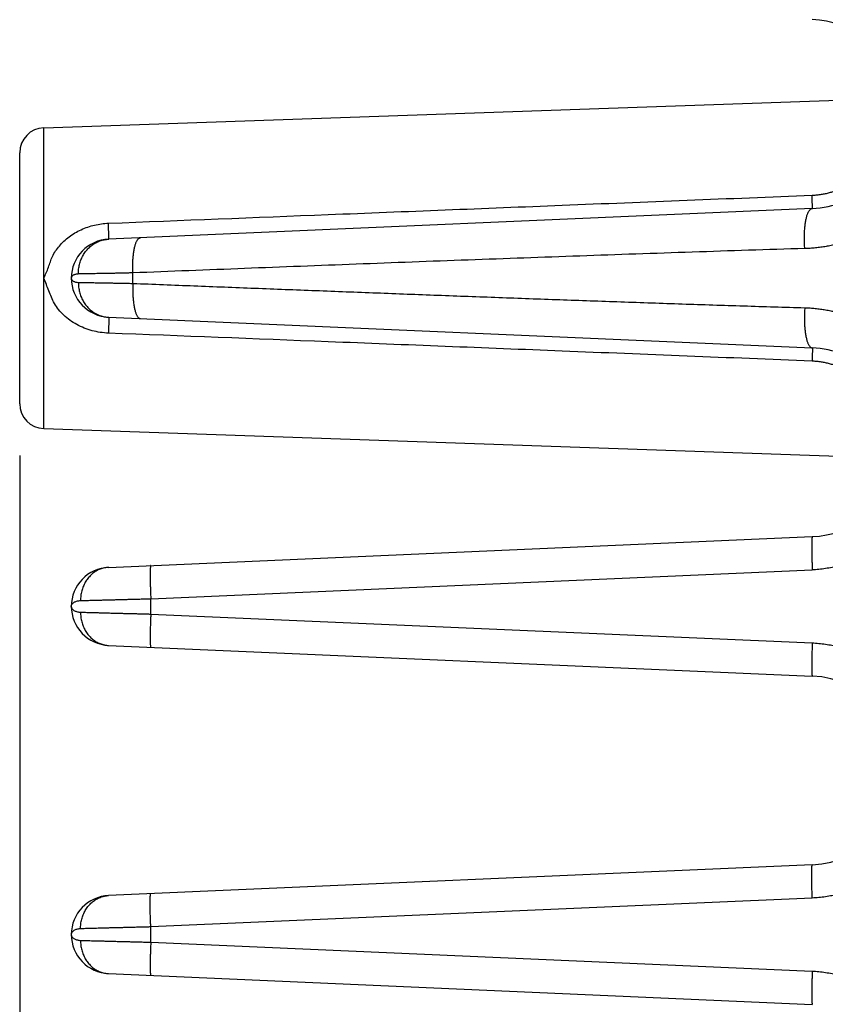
# Model space of a CAD drawing. Header units: inches. Extents: x 0 to 34, y 0 to 22.
# Tile 27 of 109: x 15.3 to 16.2, y 6.4 to 7.5. Entities that reach past the tile are written whole.
import ezdxf

# ---------------------------------------------------------------- set-up
doc = ezdxf.new("R2010")
doc.units = ezdxf.units.IN
doc.header["$LTSCALE"] = 1.87
doc.header["$MEASUREMENT"] = 0
doc.layers.get('0').update_dxf_attribs({"linetype": 'CONTINUOUS'})
doc.layers.add('DIMENSIONS', color=7, linetype='CONTINUOUS')
doc.styles.get("Standard").update_dxf_attribs({"font": 'txt', "width": 0.8})
doc.dimstyles.new('DIMSTYLE_1', dxfattribs={"dimtxt": 0.125, "dimasz": 0.18, "dimexe": 0.18, "dimexo": 0.0625, "dimgap": 0.09, "dimtad": 0, "dimtih": 1, "dimtoh": 1, "dimdec": 3, "dimzin": 4, "dimdsep": 46, "dimtxsty": 'STANDARD', "dimblk": '_FILLED', "dimblk1": '_FILLED', "dimblk2": '_FILLED', "dimcen": 0.09, "dimadec": 0, "dimazin": 0, "dimtp": 0.01, "dimtm": 0.01, "dimtfac": 1, "dimtdec": 3, "dimtofl": 0, "dimtmove": 0, "dimatfit": 3, "dimldrblk": '_FILLED', "dimfxl": 1, "dimtolj": 1, "dimtzin": 4, "dimarcsym": 0})

# ---------------------------------------------------------------- blocks, each defined once
blk = doc.blocks.new('_FILLED')
at = {"color": 0, "linetype": 'BYBLOCK'}
blk.add_solid([(0, 0), (-1, 0.1736), (-1, -0.1736)], dxfattribs=at)
blk = doc.blocks.new('*D0')
at = {"layer": 'DIMENSIONS', "color": 2, "linetype": 'CONTINUOUS'}
for p, q in [((15.2748, 7.0115), (15.2748, 4.6151)), ((26.0648, 5.4211), (26.0648, 4.6151)), ((15.2748, 4.7401), (19.3869, 4.7401)), ((26.0648, 4.7401), (21.0369, 4.7401))]:
    blk.add_line(p, q, dxfattribs=at)
at = {"layer": 'DIMENSIONS', "color": 2, "linetype": 'CONTINUOUS', "xscale": 0.18, "yscale": 0.18, "zscale": 0.18, "rotation": 180}
blk.add_blockref('_FILLED', (15.2748, 4.7401), dxfattribs=at)
at = {"layer": 'DIMENSIONS', "color": 2, "linetype": 'CONTINUOUS', "xscale": 0.18, "yscale": 0.18, "zscale": 0.18}
blk.add_blockref('_FILLED', (26.0648, 4.7401), dxfattribs=at)
at = {"layer": 'DIMENSIONS', "color": 2, "linetype": 'CONTINUOUS', "width": 0.8}
for s, p in [('[', (20.1744, 4.6776)), (']', (20.8744, 4.6776)), ('10.790', (19.4494, 4.6776)), ('274.07', (20.2744, 4.6776))]:
    blk.add_text(s, height=0.125, dxfattribs=at).set_placement(p)

msp = doc.modelspace()

# ---------------------------------------------------------------- linework, layer by layer
at = {"color": 7, "linetype": 'CONTINUOUS'}
for p, q in [((15.3037, 7.4061), (16.2927, 7.4406)), ((15.3037, 7.0441), (15.3037, 7.4061)), ((15.2748, 7.074), (15.2748, 7.3761)), ((16.228, 7.309), (15.3817, 7.272)), ((15.4109, 7.2188), (15.4109, 7.2314)), ((15.3368, 7.2251), (15.3368, 7.2251)), ((15.3817, 7.1781), (16.228, 7.1411)), ((15.3037, 7.0441), (16.2927, 7.0095)), ((15.3817, 6.877), (16.228, 6.914)), ((15.4324, 6.8393), (16.228, 6.874)), ((15.4324, 6.8208), (15.4324, 6.8393)), ((15.3368, 6.8301), (15.3368, 6.8301)), ((15.4324, 6.8208), (16.228, 6.7861)), ((15.3817, 6.7831), (16.228, 6.7461)), ((16.228, 6.519), (15.3817, 6.482)), ((16.228, 6.479), (15.4324, 6.4443)), ((15.3368, 6.4351), (15.3368, 6.4351)), ((15.4324, 6.4258), (15.4324, 6.4443)), ((15.4324, 6.4258), (16.228, 6.3911)), ((15.3817, 6.3881), (16.228, 6.3511))]:
    msp.add_line(p, q, dxfattribs=at)
for centre, radius, start, end in [((16.2231, 7.4226), 0.1137, 20.1643, 87.5), ((15.3048, 7.3761), 0.03, 92, 180), ((16.2231, 7.4226), 0.1137, 272.5, 310.8422), ((15.3838, 7.2251), 0.047, 92.5, 267.5), ((16.2231, 7.0276), 0.1137, 49.1576, 87.5), ((15.3048, 7.074), 0.03, 180, 268), ((16.2231, 7.0276), 0.1137, 272.5, 339.8358), ((15.3838, 6.8301), 0.047, 92.5007, 267.4997), ((16.2231, 6.6326), 0.1137, 272.5, 87.5), ((15.3838, 6.4351), 0.047, 92.4972, 267.4997)]:
    msp.add_arc(centre, radius, start, end, dxfattribs=at)
for points, knots in [([(16.228, 7.5761), (16.2307, 7.576), (16.2361, 7.5756), (16.244, 7.5746), (16.252, 7.5732), (16.2598, 7.5714), (16.2676, 7.5692), (16.2752, 7.5666), (16.2827, 7.5636), (16.29, 7.5601), (16.2971, 7.5564), (16.304, 7.5522), (16.3107, 7.5477), (16.3171, 7.5428), (16.3233, 7.5377), (16.3292, 7.5322), (16.3348, 7.5264), (16.34, 7.5203), (16.345, 7.5139), (16.3496, 7.5073), (16.3539, 7.5005), (16.3578, 7.4934), (16.3613, 7.4862), (16.3644, 7.4788), (16.3672, 7.4712), (16.3695, 7.4635), (16.3715, 7.4557), (16.373, 7.4478), (16.3741, 7.4398), (16.3748, 7.4318), (16.3751, 7.4237), (16.3749, 7.4157), (16.3744, 7.4077), (16.3734, 7.3997), (16.372, 7.3918), (16.3708, 7.3866), (16.3701, 7.384)], [0, 0, 0, 0, 0.029338, 0.058743, 0.088189, 0.117648, 0.147096, 0.176532, 0.205967, 0.235401, 0.264828, 0.294252, 0.323685, 0.353128, 0.382562, 0.411981, 0.4414, 0.470831, 0.500261, 0.52968, 0.559094, 0.588512, 0.617933, 0.647351, 0.676764, 0.706173, 0.735584, 0.764999, 0.794415, 0.82382, 0.853216, 0.882626, 0.912052, 0.941454, 0.970784, 1, 1, 1, 1]), ([(16.2278, 7.3249), (16.2294, 7.325), (16.2328, 7.3252), (16.2377, 7.3258), (16.2426, 7.3266), (16.2474, 7.3277), (16.2521, 7.3291), (16.2567, 7.3307), (16.2611, 7.3324), (16.2654, 7.3344), (16.2695, 7.3366), (16.2733, 7.3389), (16.277, 7.3414), (16.2805, 7.3441), (16.2838, 7.3469), (16.2869, 7.3498), (16.2898, 7.3529), (16.2925, 7.356), (16.295, 7.3593), (16.2966, 7.3617), (16.2974, 7.3629), (16.2974, 7.363)], [0, 0, 0, 0, 0.060497, 0.120995, 0.181311, 0.241265, 0.300688, 0.359417, 0.417292, 0.474174, 0.530049, 0.584959, 0.638943, 0.692052, 0.744374, 0.795987, 0.846953, 0.897359, 0.947354, 0.997066, 1, 1, 1, 1]), ([(15.3815, 7.2912), (15.4695, 7.2947), (15.6514, 7.3018), (15.9335, 7.3131), (16.1275, 7.3209), (16.2278, 7.3249)], [0, 0, 0, 0, 0.312217, 0.64467, 1, 1, 1, 1]), ([(16.228, 7.309), (16.2281, 7.309), (16.2281, 7.3092), (16.2281, 7.3094), (16.2281, 7.3099), (16.2281, 7.3105), (16.2281, 7.3113), (16.2281, 7.3122), (16.2281, 7.3133), (16.2281, 7.3146), (16.228, 7.316), (16.228, 7.3176), (16.228, 7.3192), (16.2279, 7.321), (16.2278, 7.3229), (16.2278, 7.3242), (16.2278, 7.3249)], [0, 0, 0, 0, 0.006104, 0.023101, 0.051141, 0.090095, 0.139743, 0.199795, 0.269895, 0.349626, 0.438514, 0.536027, 0.641585, 0.754556, 0.874266, 1, 1, 1, 1]), ([(16.219, 7.2607), (16.219, 7.2617), (16.2188, 7.2636), (16.2187, 7.2666), (16.2185, 7.2696), (16.2185, 7.2726), (16.2185, 7.2755), (16.2186, 7.2784), (16.2187, 7.2812), (16.2189, 7.284), (16.2191, 7.2867), (16.2194, 7.2893), (16.2198, 7.2918), (16.2202, 7.2941), (16.2206, 7.2963), (16.2211, 7.2984), (16.2216, 7.3003), (16.2222, 7.302), (16.2228, 7.3036), (16.2235, 7.3049), (16.2242, 7.3061), (16.2249, 7.3071), (16.2256, 7.3079), (16.2264, 7.3085), (16.2272, 7.3089), (16.2278, 7.309), (16.228, 7.309)], [0, 0, 0, 0, 0.057988, 0.116266, 0.174557, 0.232585, 0.290073, 0.346751, 0.402352, 0.456616, 0.509292, 0.56014, 0.608932, 0.655455, 0.699513, 0.740931, 0.779558, 0.815269, 0.847978, 0.877638, 0.904264, 0.927947, 0.948892, 0.96746, 0.984224, 1, 1, 1, 1]), ([(15.3037, 7.2251), (15.3057, 7.2294), (15.3097, 7.2379), (15.3135, 7.2519), (15.3223, 7.2644), (15.3339, 7.2755), (15.3484, 7.284), (15.3646, 7.2895), (15.3759, 7.291), (15.3815, 7.2912)], [0, 0, 0, 0, 0.129234, 0.256168, 0.392605, 0.538477, 0.691607, 0.847414, 1, 1, 1, 1]), ([(15.3817, 7.272), (15.3818, 7.272), (15.3818, 7.2722), (15.3818, 7.2724), (15.3818, 7.2729), (15.3818, 7.2734), (15.3819, 7.2742), (15.3819, 7.2751), (15.3819, 7.2761), (15.3818, 7.2773), (15.3818, 7.2787), (15.3818, 7.2801), (15.3818, 7.2817), (15.3817, 7.2834), (15.3817, 7.2853), (15.3816, 7.2872), (15.3815, 7.2892), (15.3815, 7.2905), (15.3815, 7.2912)], [0, 0, 0, 0, 0.00502, 0.018421, 0.040442, 0.071008, 0.109966, 0.157104, 0.212162, 0.274831, 0.344761, 0.42156, 0.504795, 0.593999, 0.688668, 0.788269, 0.892242, 1, 1, 1, 1]), ([(15.3454, 7.2301), (15.3454, 7.2311), (15.3454, 7.233), (15.3456, 7.2359), (15.3461, 7.2388), (15.3467, 7.2416), (15.3475, 7.2444), (15.3484, 7.2471), (15.3496, 7.2497), (15.3509, 7.2523), (15.3523, 7.2547), (15.354, 7.257), (15.3557, 7.2592), (15.3576, 7.2612), (15.3596, 7.2631), (15.3618, 7.2648), (15.364, 7.2664), (15.3664, 7.2678), (15.3688, 7.269), (15.3713, 7.27), (15.3738, 7.2708), (15.3764, 7.2714), (15.3791, 7.2718), (15.3808, 7.272), (15.3817, 7.272)], [0, 0, 0, 0, 0.047505, 0.094953, 0.142307, 0.189532, 0.236595, 0.283465, 0.330117, 0.376527, 0.422678, 0.468554, 0.514149, 0.559458, 0.604484, 0.649235, 0.693725, 0.737973, 0.782002, 0.825841, 0.869523, 0.913084, 0.956563, 1, 1, 1, 1]), ([(15.4109, 7.2314), (15.4108, 7.2324), (15.4108, 7.2344), (15.4107, 7.2373), (15.4107, 7.2403), (15.4108, 7.2432), (15.4109, 7.246), (15.4111, 7.2488), (15.4113, 7.2514), (15.4116, 7.254), (15.4119, 7.2565), (15.4123, 7.2588), (15.4127, 7.2611), (15.4132, 7.2631), (15.4137, 7.265), (15.4143, 7.2667), (15.4149, 7.2683), (15.4155, 7.2697), (15.4162, 7.2709), (15.4168, 7.2718), (15.4176, 7.2726), (15.4183, 7.2732), (15.4191, 7.2736), (15.4196, 7.2737), (15.4199, 7.2737)], [0, 0, 0, 0, 0.066234, 0.132164, 0.197476, 0.26186, 0.325012, 0.386635, 0.446443, 0.50416, 0.559527, 0.612298, 0.66225, 0.709181, 0.752915, 0.793307, 0.830253, 0.863697, 0.893646, 0.920197, 0.943573, 0.964179, 0.982672, 1, 1, 1, 1]), ([(16.2688, 7.2691), (16.2668, 7.2685), (16.2628, 7.2673), (16.2568, 7.2657), (16.2507, 7.2643), (16.2445, 7.2632), (16.2383, 7.2622), (16.232, 7.2615), (16.2256, 7.2609), (16.2212, 7.2607), (16.219, 7.2607)], [0, 0, 0, 0, 0.123134, 0.246683, 0.370475, 0.494344, 0.618356, 0.743323, 0.870212, 1, 1, 1, 1]), ([(16.219, 7.2607), (16.1965, 7.26), (16.1514, 7.2586), (16.0837, 7.2564), (16.016, 7.2541), (15.9485, 7.2517), (15.8813, 7.2493), (15.8141, 7.2469), (15.7468, 7.2444), (15.6796, 7.2418), (15.6124, 7.2393), (15.5453, 7.2367), (15.4781, 7.234), (15.4333, 7.2323), (15.4109, 7.2314)], [0, 0, 0, 0, 0.083527, 0.167379, 0.251248, 0.334827, 0.417953, 0.500987, 0.58426, 0.667562, 0.750654, 0.833636, 0.916691, 1, 1, 1, 1]), ([(15.3454, 7.2301), (15.3448, 7.2301), (15.3437, 7.23), (15.342, 7.2297), (15.3405, 7.2293), (15.3392, 7.2286), (15.3382, 7.2279), (15.3374, 7.227), (15.3369, 7.2261), (15.3368, 7.2254), (15.3368, 7.2251)], [0, 0, 0, 0, 0.159338, 0.312942, 0.45712, 0.589153, 0.707888, 0.814032, 0.909939, 1, 1, 1, 1]), ([(15.4109, 7.2314), (15.4091, 7.2313), (15.4056, 7.2313), (15.4003, 7.2312), (15.3952, 7.231), (15.3902, 7.2309), (15.3854, 7.2308), (15.3807, 7.2308), (15.3761, 7.2307), (15.3718, 7.2306), (15.3677, 7.2305), (15.3638, 7.2304), (15.3601, 7.2304), (15.3567, 7.2303), (15.3535, 7.2302), (15.3505, 7.2302), (15.3479, 7.2302), (15.3462, 7.2301), (15.3454, 7.2301)], [0, 0, 0, 0, 0.081529, 0.161604, 0.239954, 0.316319, 0.390458, 0.462144, 0.531155, 0.597278, 0.660311, 0.720056, 0.776329, 0.828958, 0.877782, 0.922653, 0.963433, 1, 1, 1, 1]), ([(15.3815, 7.1589), (15.3749, 7.1592), (15.3617, 7.1612), (15.3432, 7.1684), (15.3276, 7.1798), (15.3158, 7.1937), (15.3101, 7.2099), (15.3057, 7.22), (15.3037, 7.2251)], [0, 0, 0, 0, 0.178439, 0.360437, 0.536401, 0.700377, 0.850788, 1, 1, 1, 1]), ([(15.3368, 7.2251), (15.3368, 7.2247), (15.3369, 7.2241), (15.3374, 7.2231), (15.3382, 7.2222), (15.3392, 7.2215), (15.3405, 7.2209), (15.342, 7.2204), (15.3437, 7.2201), (15.3448, 7.22), (15.3454, 7.22)], [0, 0, 0, 0, 0.090084, 0.185813, 0.291783, 0.410499, 0.542757, 0.687096, 0.840744, 1, 1, 1, 1]), ([(15.3454, 7.22), (15.3454, 7.219), (15.3454, 7.2171), (15.3456, 7.2142), (15.3461, 7.2113), (15.3467, 7.2085), (15.3475, 7.2057), (15.3484, 7.203), (15.3496, 7.2004), (15.3509, 7.1978), (15.3523, 7.1954), (15.354, 7.1931), (15.3557, 7.1909), (15.3576, 7.1889), (15.3596, 7.187), (15.3618, 7.1853), (15.364, 7.1837), (15.3664, 7.1824), (15.3688, 7.1812), (15.3713, 7.1801), (15.3738, 7.1793), (15.3764, 7.1787), (15.3791, 7.1783), (15.3808, 7.1781), (15.3817, 7.1781)], [0, 0, 0, 0, 0.047505, 0.094954, 0.142308, 0.189533, 0.236596, 0.283467, 0.330119, 0.376529, 0.42268, 0.468556, 0.514151, 0.55946, 0.604486, 0.649237, 0.693727, 0.737974, 0.782003, 0.825842, 0.869524, 0.913084, 0.956563, 1, 1, 1, 1]), ([(15.3454, 7.22), (15.3462, 7.22), (15.3479, 7.22), (15.3505, 7.2199), (15.3535, 7.2199), (15.3567, 7.2198), (15.3601, 7.2198), (15.3638, 7.2197), (15.3677, 7.2196), (15.3718, 7.2195), (15.3761, 7.2195), (15.3807, 7.2194), (15.3854, 7.2193), (15.3902, 7.2192), (15.3952, 7.2191), (15.4003, 7.219), (15.4056, 7.2189), (15.4091, 7.2188), (15.4109, 7.2188)], [0, 0, 0, 0, 0.036567, 0.077347, 0.122218, 0.171042, 0.223671, 0.279944, 0.339689, 0.402721, 0.468845, 0.537856, 0.609541, 0.683681, 0.760045, 0.838396, 0.918471, 1, 1, 1, 1]), ([(15.4109, 7.2188), (15.4108, 7.2178), (15.4108, 7.2158), (15.4107, 7.2128), (15.4107, 7.2099), (15.4108, 7.207), (15.4109, 7.2041), (15.4111, 7.2014), (15.4113, 7.1987), (15.4116, 7.1961), (15.4119, 7.1936), (15.4123, 7.1913), (15.4127, 7.1891), (15.4132, 7.187), (15.4137, 7.1851), (15.4143, 7.1834), (15.4149, 7.1818), (15.4155, 7.1805), (15.4162, 7.1793), (15.4168, 7.1783), (15.4176, 7.1775), (15.4183, 7.1769), (15.4191, 7.1765), (15.4196, 7.1764), (15.4199, 7.1764)], [0, 0, 0, 0, 0.066235, 0.132166, 0.19748, 0.261865, 0.325018, 0.386642, 0.44645, 0.504168, 0.559534, 0.612306, 0.662258, 0.709188, 0.752921, 0.793313, 0.830258, 0.863701, 0.893649, 0.920199, 0.943574, 0.96418, 0.982673, 1, 1, 1, 1]), ([(15.4109, 7.2188), (15.4354, 7.2178), (15.4842, 7.2159), (15.5575, 7.213), (15.6308, 7.2102), (15.7041, 7.2074), (15.7775, 7.2046), (15.8509, 7.2019), (15.9243, 7.1992), (15.9978, 7.1967), (16.0716, 7.1941), (16.1453, 7.1917), (16.1945, 7.1902), (16.219, 7.1895)], [0, 0, 0, 0, 0.090892, 0.18149, 0.272044, 0.362799, 0.453759, 0.544545, 0.635193, 0.726184, 0.817533, 0.908916, 1, 1, 1, 1]), ([(16.219, 7.1895), (16.219, 7.1885), (16.2188, 7.1865), (16.2187, 7.1835), (16.2185, 7.1805), (16.2185, 7.1776), (16.2185, 7.1746), (16.2186, 7.1717), (16.2187, 7.1689), (16.2189, 7.1661), (16.2191, 7.1634), (16.2194, 7.1608), (16.2198, 7.1584), (16.2202, 7.156), (16.2206, 7.1538), (16.2211, 7.1517), (16.2216, 7.1498), (16.2222, 7.1481), (16.2228, 7.1466), (16.2235, 7.1452), (16.2242, 7.144), (16.2249, 7.143), (16.2256, 7.1422), (16.2264, 7.1416), (16.2272, 7.1413), (16.2278, 7.1412), (16.228, 7.1411)], [0, 0, 0, 0, 0.057986, 0.116263, 0.174552, 0.232578, 0.290065, 0.346742, 0.402342, 0.456605, 0.509281, 0.560128, 0.60892, 0.655443, 0.699502, 0.74092, 0.779548, 0.815261, 0.84797, 0.877632, 0.904259, 0.927943, 0.948889, 0.967458, 0.984224, 1, 1, 1, 1]), ([(16.219, 7.1895), (16.2211, 7.1894), (16.2253, 7.1892), (16.2316, 7.1887), (16.2378, 7.188), (16.244, 7.187), (16.2502, 7.1859), (16.2563, 7.1845), (16.2626, 7.1829), (16.2667, 7.1817), (16.2688, 7.181)], [0, 0, 0, 0, 0.124142, 0.248005, 0.371689, 0.495296, 0.619095, 0.743884, 0.870556, 1, 1, 1, 1]), ([(15.3817, 7.1781), (15.3818, 7.1781), (15.3818, 7.1779), (15.3818, 7.1777), (15.3818, 7.1773), (15.3818, 7.1767), (15.3819, 7.1759), (15.3819, 7.175), (15.3819, 7.174), (15.3818, 7.1728), (15.3818, 7.1715), (15.3818, 7.17), (15.3818, 7.1684), (15.3817, 7.1667), (15.3817, 7.1649), (15.3816, 7.163), (15.3815, 7.161), (15.3815, 7.1596), (15.3815, 7.1589)], [0, 0, 0, 0, 0.005026, 0.018435, 0.040465, 0.07104, 0.110007, 0.157153, 0.212217, 0.274892, 0.344825, 0.421625, 0.504858, 0.594056, 0.688716, 0.788305, 0.892262, 1, 1, 1, 1]), ([(16.2278, 7.1252), (16.1275, 7.1293), (15.9335, 7.137), (15.6514, 7.1483), (15.4695, 7.1555), (15.3815, 7.1589)], [0, 0, 0, 0, 0.355331, 0.687795, 1, 1, 1, 1]), ([(16.228, 7.1411), (16.2281, 7.1411), (16.2281, 7.141), (16.2281, 7.1408), (16.2281, 7.1403), (16.2281, 7.1397), (16.2281, 7.1389), (16.2281, 7.1379), (16.2281, 7.1368), (16.2281, 7.1355), (16.228, 7.1341), (16.228, 7.1326), (16.228, 7.1309), (16.2279, 7.1291), (16.2278, 7.1272), (16.2278, 7.1259), (16.2278, 7.1252)], [0, 0, 0, 0, 0.006105, 0.023104, 0.051146, 0.090102, 0.139752, 0.199805, 0.269906, 0.349637, 0.438525, 0.536038, 0.641594, 0.754563, 0.87427, 1, 1, 1, 1]), ([(16.2974, 7.0872), (16.2974, 7.0872), (16.2966, 7.0884), (16.295, 7.0908), (16.2925, 7.0941), (16.2898, 7.0972), (16.2869, 7.1003), (16.2838, 7.1032), (16.2805, 7.106), (16.2771, 7.1087), (16.2734, 7.1112), (16.2695, 7.1135), (16.2654, 7.1157), (16.2612, 7.1177), (16.2567, 7.1195), (16.2522, 7.121), (16.2474, 7.1224), (16.2426, 7.1235), (16.2377, 7.1243), (16.2328, 7.1249), (16.2294, 7.1251), (16.2278, 7.1252)], [0, 0, 0, 0, 0.002705, 0.05242, 0.102428, 0.152837, 0.203783, 0.25539, 0.307718, 0.360832, 0.414814, 0.469723, 0.525591, 0.582449, 0.640305, 0.699037, 0.758483, 0.818477, 0.878851, 0.93942, 1, 1, 1, 1]), ([(16.3701, 7.0661), (16.3708, 7.0636), (16.372, 7.0584), (16.3734, 7.0504), (16.3744, 7.0425), (16.3749, 7.0344), (16.3751, 7.0264), (16.3748, 7.0183), (16.3741, 7.0103), (16.373, 7.0023), (16.3715, 6.9944), (16.3695, 6.9866), (16.3672, 6.9789), (16.3644, 6.9713), (16.3613, 6.9639), (16.3578, 6.9567), (16.3539, 6.9496), (16.3496, 6.9428), (16.345, 6.9362), (16.34, 6.9298), (16.3348, 6.9238), (16.3292, 6.918), (16.3233, 6.9125), (16.3171, 6.9073), (16.3107, 6.9024), (16.304, 6.8979), (16.2971, 6.8938), (16.29, 6.89), (16.2827, 6.8866), (16.2752, 6.8835), (16.2676, 6.8809), (16.2598, 6.8787), (16.252, 6.8769), (16.244, 6.8755), (16.2361, 6.8745), (16.2307, 6.8741), (16.228, 6.874)], [0, 0, 0, 0, 0.029255, 0.058609, 0.08802, 0.117447, 0.146855, 0.176247, 0.20565, 0.235066, 0.264478, 0.293884, 0.323291, 0.352703, 0.382119, 0.411536, 0.44095, 0.470363, 0.499781, 0.529208, 0.558634, 0.588051, 0.617468, 0.646901, 0.67634, 0.705771, 0.735193, 0.764619, 0.794051, 0.823484, 0.852917, 0.882363, 0.911819, 0.941262, 0.970665, 1, 1, 1, 1]), ([(16.228, 6.914), (16.228, 6.914), (16.2279, 6.9138), (16.2278, 6.9135), (16.2277, 6.913), (16.2276, 6.9123), (16.2275, 6.9114), (16.2275, 6.9103), (16.2274, 6.909), (16.2274, 6.9075), (16.2273, 6.9059), (16.2273, 6.9041), (16.2273, 6.9022), (16.2273, 6.9001), (16.2273, 6.8979), (16.2274, 6.8956), (16.2274, 6.8931), (16.2275, 6.8906), (16.2275, 6.8879), (16.2276, 6.8852), (16.2277, 6.8825), (16.2278, 6.8797), (16.2279, 6.8769), (16.228, 6.875), (16.228, 6.874)], [0, 0, 0, 0, 0.004006, 0.012207, 0.025193, 0.04303, 0.065673, 0.09303, 0.124974, 0.161351, 0.201982, 0.246662, 0.295169, 0.347256, 0.402663, 0.461108, 0.522295, 0.585915, 0.651645, 0.719152, 0.788093, 0.858119, 0.928874, 1, 1, 1, 1]), ([(15.3817, 6.877), (15.3809, 6.877), (15.3791, 6.8768), (15.3766, 6.8764), (15.374, 6.8758), (15.3716, 6.8749), (15.3692, 6.8739), (15.3668, 6.8726), (15.3646, 6.8712), (15.3624, 6.8696), (15.3604, 6.8678), (15.3585, 6.8658), (15.3567, 6.8637), (15.3551, 6.8615), (15.3536, 6.8591), (15.3523, 6.8566), (15.3511, 6.854), (15.3501, 6.8513), (15.3493, 6.8486), (15.3487, 6.8457), (15.3482, 6.8429), (15.348, 6.84), (15.3479, 6.838), (15.3479, 6.8371)], [0, 0, 0, 0, 0.044831, 0.089726, 0.134747, 0.179952, 0.225395, 0.271125, 0.317184, 0.363604, 0.410411, 0.457622, 0.505245, 0.553277, 0.601709, 0.650523, 0.699693, 0.749188, 0.798968, 0.84899, 0.899204, 0.949559, 1, 1, 1, 1]), ([(15.4324, 6.8792), (15.4323, 6.8792), (15.4322, 6.8791), (15.4322, 6.8788), (15.4321, 6.8782), (15.432, 6.8775), (15.4319, 6.8766), (15.4318, 6.8755), (15.4318, 6.8743), (15.4317, 6.8728), (15.4317, 6.8712), (15.4317, 6.8694), (15.4317, 6.8675), (15.4317, 6.8654), (15.4317, 6.8632), (15.4317, 6.8608), (15.4318, 6.8584), (15.4318, 6.8558), (15.4319, 6.8532), (15.432, 6.8505), (15.4321, 6.8477), (15.4322, 6.8449), (15.4323, 6.8421), (15.4324, 6.8402), (15.4324, 6.8393)], [0, 0, 0, 0, 0.004006, 0.012207, 0.025193, 0.043029, 0.065672, 0.093028, 0.124973, 0.16135, 0.20198, 0.246661, 0.295167, 0.347255, 0.402662, 0.461107, 0.522294, 0.585914, 0.651644, 0.719151, 0.788092, 0.858118, 0.928874, 1, 1, 1, 1]), ([(15.3479, 6.8371), (15.3489, 6.8371), (15.3509, 6.8371), (15.354, 6.8372), (15.3574, 6.8373), (15.3611, 6.8374), (15.365, 6.8375), (15.3692, 6.8376), (15.3736, 6.8377), (15.3782, 6.8379), (15.383, 6.838), (15.388, 6.8381), (15.3931, 6.8382), (15.3984, 6.8384), (15.4039, 6.8385), (15.4094, 6.8387), (15.4151, 6.8388), (15.4208, 6.839), (15.4266, 6.8391), (15.4305, 6.8392), (15.4324, 6.8393)], [0, 0, 0, 0, 0.033532, 0.070525, 0.110852, 0.154373, 0.200937, 0.25038, 0.302529, 0.357204, 0.414225, 0.473405, 0.534554, 0.597473, 0.661952, 0.727777, 0.794725, 0.862573, 0.931081, 1, 1, 1, 1]), ([(15.3368, 6.8301), (15.3368, 6.8305), (15.3369, 6.8313), (15.3374, 6.8324), (15.3382, 6.8335), (15.3393, 6.8345), (15.3407, 6.8354), (15.3423, 6.8361), (15.3441, 6.8366), (15.346, 6.8369), (15.3473, 6.837), (15.3479, 6.8371)], [0, 0, 0, 0, 0.081873, 0.168265, 0.262047, 0.364878, 0.477502, 0.599233, 0.72838, 0.862818, 1, 1, 1, 1]), ([(15.3368, 6.8301), (15.3368, 6.8297), (15.3369, 6.8289), (15.3374, 6.8277), (15.3382, 6.8266), (15.3393, 6.8256), (15.3407, 6.8248), (15.3423, 6.8241), (15.3441, 6.8235), (15.346, 6.8232), (15.3473, 6.8231), (15.3479, 6.8231)], [0, 0, 0, 0, 0.081986, 0.168246, 0.261901, 0.364639, 0.477212, 0.59907, 0.728378, 0.86295, 1, 1, 1, 1]), ([(15.3479, 6.8231), (15.3479, 6.8221), (15.348, 6.8201), (15.3482, 6.8172), (15.3487, 6.8144), (15.3493, 6.8116), (15.3501, 6.8088), (15.3511, 6.8061), (15.3523, 6.8035), (15.3536, 6.801), (15.3551, 6.7986), (15.3567, 6.7964), (15.3585, 6.7943), (15.3604, 6.7923), (15.3624, 6.7905), (15.3646, 6.7889), (15.3668, 6.7875), (15.3692, 6.7863), (15.3716, 6.7852), (15.374, 6.7844), (15.3766, 6.7837), (15.3791, 6.7833), (15.3809, 6.7831), (15.3817, 6.7831)], [0, 0, 0, 0, 0.050441, 0.100797, 0.151011, 0.201033, 0.250813, 0.300308, 0.349479, 0.398293, 0.446725, 0.494757, 0.542379, 0.589589, 0.636396, 0.682817, 0.728875, 0.774605, 0.820048, 0.865253, 0.910274, 0.955169, 1, 1, 1, 1]), ([(15.3479, 6.8231), (15.3489, 6.823), (15.3509, 6.823), (15.354, 6.8229), (15.3574, 6.8228), (15.3611, 6.8227), (15.365, 6.8226), (15.3692, 6.8225), (15.3736, 6.8224), (15.3782, 6.8223), (15.383, 6.8221), (15.388, 6.822), (15.3931, 6.8219), (15.3985, 6.8217), (15.4039, 6.8216), (15.4094, 6.8215), (15.4151, 6.8213), (15.4208, 6.8212), (15.4266, 6.821), (15.4305, 6.8209), (15.4324, 6.8208)], [0, 0, 0, 0, 0.033531, 0.070527, 0.110856, 0.15438, 0.200948, 0.250397, 0.302556, 0.357247, 0.414286, 0.47348, 0.534634, 0.597544, 0.662006, 0.727808, 0.794737, 0.862571, 0.931074, 1, 1, 1, 1]), ([(15.4324, 6.8208), (15.4324, 6.8199), (15.4323, 6.818), (15.4322, 6.8152), (15.4321, 6.8124), (15.432, 6.8096), (15.4319, 6.8069), (15.4318, 6.8043), (15.4318, 6.8018), (15.4317, 6.7993), (15.4317, 6.797), (15.4317, 6.7947), (15.4317, 6.7927), (15.4317, 6.7907), (15.4317, 6.7889), (15.4317, 6.7873), (15.4318, 6.7859), (15.4318, 6.7846), (15.4319, 6.7835), (15.432, 6.7826), (15.4321, 6.7819), (15.4322, 6.7814), (15.4322, 6.7811), (15.4323, 6.7809), (15.4324, 6.7809)], [0, 0, 0, 0, 0.071126, 0.141881, 0.211907, 0.280849, 0.348355, 0.414085, 0.477705, 0.538892, 0.597337, 0.652744, 0.704832, 0.753338, 0.798019, 0.838649, 0.875026, 0.906971, 0.934328, 0.956971, 0.974807, 0.987793, 0.995994, 1, 1, 1, 1]), ([(16.228, 6.7861), (16.228, 6.7852), (16.2279, 6.7833), (16.2278, 6.7804), (16.2277, 6.7776), (16.2276, 6.7749), (16.2275, 6.7722), (16.2275, 6.7696), (16.2274, 6.767), (16.2274, 6.7646), (16.2273, 6.7622), (16.2273, 6.76), (16.2273, 6.7579), (16.2273, 6.756), (16.2273, 6.7542), (16.2274, 6.7526), (16.2274, 6.7511), (16.2275, 6.7498), (16.2275, 6.7488), (16.2276, 6.7478), (16.2277, 6.7471), (16.2278, 6.7466), (16.2279, 6.7463), (16.228, 6.7462), (16.228, 6.7461)], [0, 0, 0, 0, 0.071126, 0.141881, 0.211907, 0.280848, 0.348355, 0.414085, 0.477705, 0.538892, 0.597337, 0.652744, 0.704832, 0.753338, 0.798018, 0.838649, 0.875026, 0.90697, 0.934327, 0.95697, 0.974807, 0.987793, 0.995994, 1, 1, 1, 1]), ([(16.228, 6.7861), (16.2307, 6.786), (16.236, 6.7856), (16.2439, 6.7847), (16.2517, 6.7833), (16.2595, 6.7815), (16.2672, 6.7793), (16.2747, 6.7768), (16.2821, 6.7738), (16.2893, 6.7705), (16.2964, 6.7668), (16.3032, 6.7627), (16.3098, 6.7583), (16.3162, 6.7535), (16.3224, 6.7485), (16.3282, 6.7431), (16.3338, 6.7374), (16.3391, 6.7315), (16.344, 6.7252), (16.3486, 6.7188), (16.3529, 6.7121), (16.3569, 6.7052), (16.3604, 6.6981), (16.3636, 6.6908), (16.3665, 6.6833), (16.3689, 6.6758), (16.3709, 6.6681), (16.3726, 6.6603), (16.3738, 6.6524), (16.3746, 6.6445), (16.375, 6.6365), (16.375, 6.6286), (16.3746, 6.6206), (16.3738, 6.6127), (16.3726, 6.6048), (16.3709, 6.597), (16.3689, 6.5893), (16.3665, 6.5818), (16.3636, 6.5743), (16.3604, 6.567), (16.3569, 6.5599), (16.3529, 6.553), (16.3486, 6.5463), (16.344, 6.5399), (16.3391, 6.5337), (16.3338, 6.5277), (16.3282, 6.522), (16.3224, 6.5166), (16.3162, 6.5116), (16.3098, 6.5068), (16.3032, 6.5024), (16.2964, 6.4983), (16.2893, 6.4946), (16.2821, 6.4913), (16.2747, 6.4884), (16.2671, 6.4858), (16.2595, 6.4836), (16.2517, 6.4818), (16.2439, 6.4805), (16.236, 6.4795), (16.2307, 6.4791), (16.228, 6.479)], [0, 0, 0, 0, 0.016916, 0.033868, 0.050842, 0.067823, 0.084798, 0.101762, 0.118721, 0.13568, 0.152638, 0.169596, 0.186552, 0.203506, 0.220455, 0.237395, 0.254329, 0.271259, 0.28819, 0.305123, 0.322058, 0.338993, 0.355925, 0.372857, 0.389799, 0.406758, 0.423724, 0.440682, 0.457635, 0.474589, 0.491545, 0.508503, 0.525459, 0.542411, 0.559363, 0.576326, 0.593293, 0.610247, 0.627184, 0.644116, 0.661048, 0.677979, 0.69491, 0.711838, 0.728766, 0.745696, 0.762631, 0.779572, 0.796521, 0.813474, 0.830429, 0.847386, 0.864342, 0.881299, 0.898258, 0.915222, 0.932196, 0.949175, 0.966144, 0.98309, 1, 1, 1, 1]), ([(16.228, 6.479), (16.228, 6.48), (16.2279, 6.4819), (16.2278, 6.4847), (16.2277, 6.4875), (16.2276, 6.4902), (16.2275, 6.4929), (16.2275, 6.4956), (16.2274, 6.4981), (16.2274, 6.5006), (16.2273, 6.5029), (16.2273, 6.5051), (16.2273, 6.5072), (16.2273, 6.5091), (16.2273, 6.5109), (16.2274, 6.5125), (16.2274, 6.514), (16.2275, 6.5153), (16.2275, 6.5164), (16.2276, 6.5173), (16.2277, 6.518), (16.2278, 6.5185), (16.2279, 6.5188), (16.228, 6.519), (16.228, 6.519)], [0, 0, 0, 0, 0.071126, 0.141881, 0.211907, 0.280848, 0.348355, 0.414085, 0.477705, 0.538892, 0.597337, 0.652743, 0.704831, 0.753338, 0.798018, 0.838649, 0.875026, 0.90697, 0.934327, 0.95697, 0.974807, 0.987793, 0.995994, 1, 1, 1, 1]), ([(15.3479, 6.4421), (15.3479, 6.443), (15.348, 6.445), (15.3482, 6.4479), (15.3487, 6.4507), (15.3493, 6.4536), (15.3501, 6.4563), (15.3511, 6.459), (15.3523, 6.4616), (15.3536, 6.4641), (15.3551, 6.4665), (15.3567, 6.4687), (15.3585, 6.4708), (15.3604, 6.4728), (15.3624, 6.4746), (15.3646, 6.4762), (15.3668, 6.4776), (15.3692, 6.4789), (15.3716, 6.4799), (15.374, 6.4808), (15.3766, 6.4814), (15.3791, 6.4818), (15.3809, 6.482), (15.3817, 6.482)], [0, 0, 0, 0, 0.050442, 0.100797, 0.151011, 0.201033, 0.250813, 0.300308, 0.349479, 0.398293, 0.446725, 0.494757, 0.542379, 0.58959, 0.636397, 0.682817, 0.728875, 0.774606, 0.820049, 0.865254, 0.910274, 0.955169, 1, 1, 1, 1]), ([(15.4324, 6.4443), (15.4324, 6.4452), (15.4323, 6.4471), (15.4322, 6.4499), (15.4321, 6.4527), (15.432, 6.4555), (15.4319, 6.4582), (15.4318, 6.4608), (15.4318, 6.4634), (15.4317, 6.4658), (15.4317, 6.4682), (15.4317, 6.4704), (15.4317, 6.4725), (15.4317, 6.4744), (15.4317, 6.4762), (15.4317, 6.4778), (15.4318, 6.4793), (15.4318, 6.4805), (15.4319, 6.4816), (15.432, 6.4825), (15.4321, 6.4832), (15.4322, 6.4838), (15.4322, 6.4841), (15.4323, 6.4842), (15.4324, 6.4842)], [0, 0, 0, 0, 0.071126, 0.141881, 0.211907, 0.280849, 0.348355, 0.414085, 0.477705, 0.538892, 0.597337, 0.652744, 0.704832, 0.753338, 0.798019, 0.838649, 0.875026, 0.906971, 0.934328, 0.956971, 0.974807, 0.987793, 0.995994, 1, 1, 1, 1]), ([(15.3479, 6.4421), (15.3473, 6.442), (15.346, 6.4419), (15.3441, 6.4416), (15.3423, 6.4411), (15.3407, 6.4404), (15.3393, 6.4395), (15.3382, 6.4385), (15.3374, 6.4374), (15.3369, 6.4363), (15.3368, 6.4355), (15.3368, 6.4351)], [0, 0, 0, 0, 0.137073, 0.271781, 0.401282, 0.523332, 0.636094, 0.738985, 0.832749, 0.919072, 1, 1, 1, 1]), ([(15.3368, 6.435), (15.3368, 6.4346), (15.3369, 6.4338), (15.3374, 6.4327), (15.3382, 6.4316), (15.3393, 6.4306), (15.3407, 6.4298), (15.3423, 6.4291), (15.3441, 6.4285), (15.346, 6.4282), (15.3473, 6.4281), (15.3479, 6.4281)], [0, 0, 0, 0, 0.079927, 0.166415, 0.26022, 0.363191, 0.476039, 0.59816, 0.727758, 0.862641, 1, 1, 1, 1]), ([(15.4324, 6.4443), (15.4305, 6.4442), (15.4266, 6.4441), (15.4208, 6.444), (15.4151, 6.4438), (15.4094, 6.4437), (15.4039, 6.4435), (15.3985, 6.4434), (15.3931, 6.4432), (15.388, 6.4431), (15.383, 6.443), (15.3782, 6.4429), (15.3736, 6.4427), (15.3692, 6.4426), (15.365, 6.4425), (15.3611, 6.4424), (15.3574, 6.4423), (15.354, 6.4422), (15.3509, 6.4421), (15.3489, 6.4421), (15.3479, 6.4421)], [0, 0, 0, 0, 0.068926, 0.137429, 0.205263, 0.272191, 0.337994, 0.402456, 0.465366, 0.526519, 0.585714, 0.642752, 0.697443, 0.749603, 0.799052, 0.84562, 0.889144, 0.929473, 0.966469, 1, 1, 1, 1]), ([(15.3479, 6.4281), (15.3479, 6.4271), (15.348, 6.4251), (15.3482, 6.4222), (15.3487, 6.4194), (15.3493, 6.4166), (15.3501, 6.4138), (15.3511, 6.4111), (15.3523, 6.4085), (15.3536, 6.406), (15.3551, 6.4036), (15.3567, 6.4014), (15.3585, 6.3993), (15.3604, 6.3973), (15.3624, 6.3955), (15.3646, 6.3939), (15.3668, 6.3925), (15.3692, 6.3913), (15.3716, 6.3902), (15.374, 6.3894), (15.3766, 6.3887), (15.3791, 6.3883), (15.3809, 6.3881), (15.3817, 6.3881)], [0, 0, 0, 0, 0.050441, 0.100797, 0.151011, 0.201033, 0.250813, 0.300308, 0.349479, 0.398293, 0.446725, 0.494757, 0.542379, 0.589589, 0.636396, 0.682817, 0.728875, 0.774605, 0.820048, 0.865253, 0.910274, 0.955169, 1, 1, 1, 1]), ([(15.3479, 6.4281), (15.3489, 6.428), (15.3509, 6.428), (15.354, 6.4279), (15.3574, 6.4278), (15.3611, 6.4277), (15.365, 6.4276), (15.3692, 6.4275), (15.3736, 6.4274), (15.3782, 6.4273), (15.383, 6.4271), (15.388, 6.427), (15.3931, 6.4269), (15.3985, 6.4267), (15.4039, 6.4266), (15.4094, 6.4265), (15.4151, 6.4263), (15.4208, 6.4262), (15.4266, 6.426), (15.4305, 6.4259), (15.4324, 6.4258)], [0, 0, 0, 0, 0.033531, 0.070527, 0.110856, 0.15438, 0.200947, 0.250396, 0.302556, 0.357247, 0.414285, 0.47348, 0.534633, 0.597544, 0.662005, 0.727808, 0.794737, 0.862571, 0.931074, 1, 1, 1, 1]), ([(15.4324, 6.4258), (15.4324, 6.4249), (15.4323, 6.423), (15.4322, 6.4202), (15.4321, 6.4174), (15.432, 6.4146), (15.4319, 6.4119), (15.4318, 6.4093), (15.4318, 6.4068), (15.4317, 6.4043), (15.4317, 6.402), (15.4317, 6.3997), (15.4317, 6.3977), (15.4317, 6.3957), (15.4317, 6.3939), (15.4317, 6.3923), (15.4318, 6.3909), (15.4318, 6.3896), (15.4319, 6.3885), (15.432, 6.3876), (15.4321, 6.3869), (15.4322, 6.3864), (15.4322, 6.3861), (15.4323, 6.3859), (15.4324, 6.3859)], [0, 0, 0, 0, 0.071126, 0.141881, 0.211907, 0.280849, 0.348355, 0.414085, 0.477705, 0.538892, 0.597337, 0.652744, 0.704832, 0.753338, 0.798019, 0.838649, 0.875026, 0.906971, 0.934328, 0.956971, 0.974807, 0.987793, 0.995994, 1, 1, 1, 1]), ([(16.228, 6.3911), (16.228, 6.3902), (16.2279, 6.3883), (16.2278, 6.3854), (16.2277, 6.3826), (16.2276, 6.3799), (16.2275, 6.3772), (16.2275, 6.3746), (16.2274, 6.372), (16.2274, 6.3696), (16.2273, 6.3672), (16.2273, 6.365), (16.2273, 6.3629), (16.2273, 6.361), (16.2273, 6.3592), (16.2274, 6.3576), (16.2274, 6.3561), (16.2275, 6.3548), (16.2275, 6.3538), (16.2276, 6.3528), (16.2277, 6.3521), (16.2278, 6.3516), (16.2279, 6.3513), (16.228, 6.3512), (16.228, 6.3511)], [0, 0, 0, 0, 0.071126, 0.141881, 0.211907, 0.280848, 0.348355, 0.414085, 0.477705, 0.538892, 0.597337, 0.652743, 0.704831, 0.753338, 0.798018, 0.838649, 0.875026, 0.90697, 0.934327, 0.95697, 0.974807, 0.987793, 0.995994, 1, 1, 1, 1]), ([(16.228, 6.3911), (16.2307, 6.391), (16.2361, 6.3906), (16.244, 6.3896), (16.252, 6.3882), (16.2598, 6.3864), (16.2676, 6.3842), (16.2752, 6.3816), (16.2827, 6.3786), (16.29, 6.3752), (16.2971, 6.3714), (16.304, 6.3672), (16.3107, 6.3627), (16.3171, 6.3579), (16.3233, 6.3527), (16.3292, 6.3472), (16.3348, 6.3414), (16.34, 6.3353), (16.345, 6.3289), (16.3496, 6.3223), (16.3539, 6.3155), (16.3578, 6.3085), (16.3613, 6.3012), (16.3644, 6.2938), (16.3672, 6.2862), (16.3695, 6.2785), (16.3715, 6.2707), (16.373, 6.2628), (16.3741, 6.2548), (16.3748, 6.2468), (16.3751, 6.2388), (16.3749, 6.2307), (16.3744, 6.2227), (16.3734, 6.2147), (16.372, 6.2068), (16.3708, 6.2016), (16.3701, 6.199)], [0, 0, 0, 0, 0.029332, 0.058729, 0.088167, 0.117619, 0.14706, 0.176492, 0.205928, 0.235368, 0.2648, 0.294225, 0.323653, 0.353089, 0.382521, 0.411943, 0.441361, 0.470783, 0.500204, 0.529623, 0.559039, 0.588454, 0.617868, 0.647281, 0.676693, 0.7061, 0.735506, 0.764918, 0.79433, 0.823732, 0.853127, 0.882535, 0.91196, 0.941371, 0.97073, 1, 1, 1, 1])]:
    msp.add_open_spline(points, degree=3, knots=knots, dxfattribs=at)
for points in [[(15.3368, 6.4351), (15.3368, 6.4351), (15.3368, 6.4351), (15.3368, 6.4351)], [(15.3368, 6.4351), (15.3368, 6.435), (15.3368, 6.435), (15.3368, 6.435)]]:
    msp.add_open_spline(points, degree=3, dxfattribs=at)

# ---------------------------------------------------------------- dimensions: what is measured, and where the dimension line sits
at = {"layer": 'DIMENSIONS', "color": 2, "linetype": 'CONTINUOUS'}
dim = msp.add_linear_dim(base=(26.0648, 4.7401), p1=(15.2748, 7.0115), p2=(26.0648, 5.4211), dimstyle='DIMSTYLE_1', dxfattribs=at)
dim.commit()
dim.dimension.update_dxf_attribs({"geometry": '*D0', "text_midpoint": (20.2119, 4.7401), "dimtype": 160})

doc.saveas('drawing.dxf')
